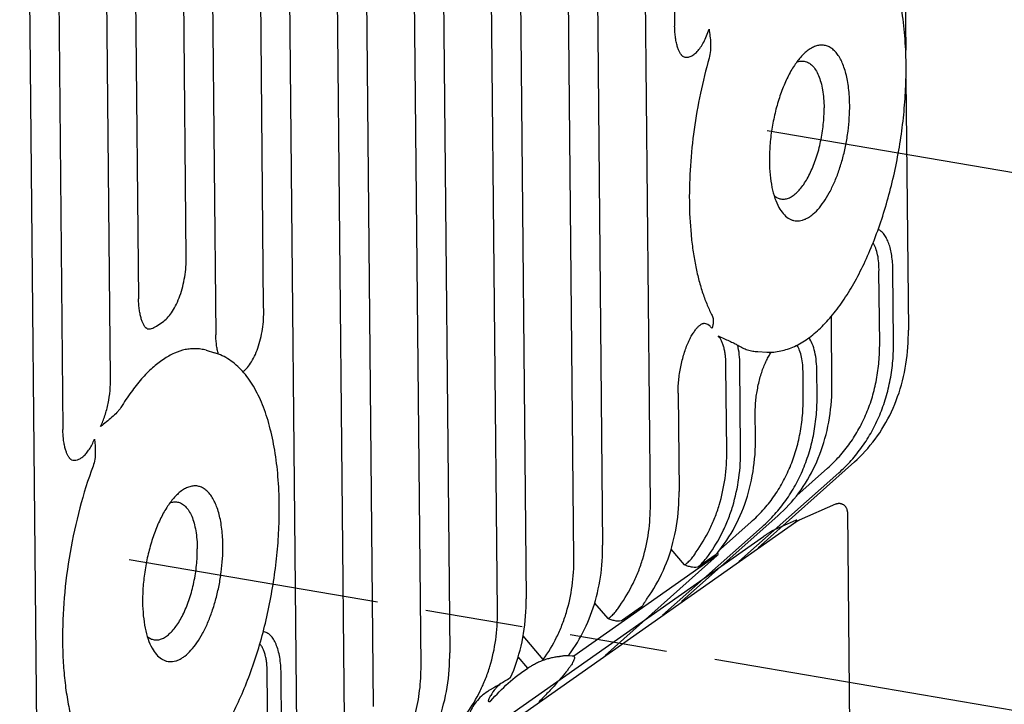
# Model space of a CAD drawing. Header units: millimetres. Extents: x 96 to 322, y 102 to 230.
# Tile 6 of 14: x 195 to 218, y 144 to 161. Entities that reach past the tile are written whole.
import ezdxf

# ---------------------------------------------------------------- set-up
doc = ezdxf.new("R2010")
doc.units = ezdxf.units.MM
doc.header["$LTSCALE"] = 23.1
doc.linetypes.add('PHANTOM', pattern=[0.8, 0.45, -0.05, 0.1, -0.05, 0.1, -0.05])
doc.layers.add('00_COMPONENTS', color=7, linetype='CONTINUOUS')
doc.layers.add('50_ALL_DETAILS', color=7, linetype='CONTINUOUS')

msp = doc.modelspace()

# ---------------------------------------------------------------- linework, layer by layer
at = {"layer": '00_COMPONENTS', "color": 4}
for p, q in [((209.889, 149.188), (209.437, 196.252)), ((208.082, 147.918), (207.63, 194.982)), ((206.275, 146.648), (205.823, 193.712)), ((204.468, 145.378), (204.016, 192.443)), ((202.661, 144.109), (202.209, 191.173)), ((195.433, 139.03), (194.981, 186.094)), ((200.748, 153.85), (200.49, 180.732)), ((197.126, 152.18), (196.884, 177.323)), ((198.918, 155.027), (198.706, 177.016)), ((215.31, 152.997), (215.294, 154.686)), ((215.638, 153.039), (215.622, 154.728)), ((198.211, 153.402), (198.385, 153.524)), ((212.024, 150.5), (212.005, 152.491)), ((211.696, 150.457), (211.677, 152.448)), ((213.503, 151.727), (213.498, 152.282)), ((213.831, 151.77), (213.826, 152.325)), ((211.981, 147.846), (214.342, 149.936)), ((213.351, 149.404), (214.077, 150.047)), ((211.544, 148.135), (212.27, 148.778)), ((210.174, 146.576), (212.535, 148.666)), ((210.695, 147.763), (210.381, 148.133)), ((208.888, 146.494), (208.574, 146.863)), ((207.358, 145.53), (206.883, 146.088)), ((206.996, 145.324), (206.767, 145.594)), ((200.854, 142.839), (200.832, 145.158)), ((201.182, 142.882), (201.16, 145.201))]:
    msp.add_line(p, q, dxfattribs=at)
at = {"layer": '00_COMPONENTS', "color": 7}
for p, q in [((208.309, 195.293), (208.761, 148.228)), ((215.59, 194.829), (215.925, 159.925)), ((206.502, 194.023), (206.954, 146.959)), ((204.695, 192.753), (205.147, 145.689)), ((202.888, 191.484), (203.34, 144.419)), ((201.081, 190.214), (201.533, 143.15)), ((210.204, 187.391), (210.463, 160.487)), ((199.367, 179.287), (199.617, 153.2)), ((195.754, 176.603), (196.001, 150.962)), ((197.579, 176.057), (197.79, 154.048)), ((210.665, 159.77), (210.665, 159.77)), ((215.932, 159.256), (215.989, 153.307)), ((211.143, 153.469), (211.143, 153.469)), ((197.993, 153.343), (197.994, 153.343)), ((199.385, 152.832), (199.586, 152.774)), ((212.431, 152.801), (212.641, 152.79)), ((210.546, 151.818), (210.568, 149.498)), ((196.203, 150.248), (196.203, 150.248)), ((214.717, 150.2), (212.436, 148.165)), ((214.264, 149.195), (213.41, 148.82)), ((214.549, 149.014), (214.685, 134.838)), ((212.91, 148.93), (210.629, 146.896)), ((213.339, 148.817), (212.771, 148.568)), ((196.088, 136.861), (212.564, 148.438)), ((211.455, 148.024), (211.475, 148.049)), ((211.496, 148.036), (211.48, 148.055)), ((211.463, 147.983), (208.079, 145.605)), ((211.47, 147.988), (208.822, 145.626)), ((211.441, 148.011), (211.039, 147.728)), ((209.741, 146.86), (209.746, 146.868)), ((209.746, 146.868), (209.751, 146.876)), ((209.751, 146.876), (209.757, 146.885)), ((209.757, 146.885), (209.764, 146.895)), ((209.764, 146.895), (209.771, 146.906)), ((209.771, 146.906), (209.779, 146.917)), ((209.779, 146.917), (209.787, 146.93)), ((209.787, 146.93), (209.801, 146.95)), ((209.801, 146.95), (209.817, 146.972)), ((209.817, 146.972), (209.824, 146.982)), ((209.68, 146.774), (209.232, 146.459)), ((207.375, 145.516), (207.371, 145.515)), ((208.037, 145.608), (207.975, 145.612))]:
    msp.add_line(p, q, dxfattribs=at)
for points in [[(210.665, 159.77), (210.663, 159.771), (210.66, 159.772), (210.656, 159.775), (210.652, 159.778), (210.647, 159.781), (210.642, 159.786), (210.636, 159.792), (210.629, 159.8), (210.622, 159.808), (210.615, 159.817), (210.608, 159.827), (210.6, 159.839), (210.593, 159.851), (210.585, 159.865), (210.578, 159.879), (210.57, 159.895), (210.562, 159.912), (210.555, 159.93), (210.547, 159.95), (210.54, 159.97), (210.533, 159.992), (210.526, 160.015), (210.519, 160.04), (210.512, 160.065), (210.506, 160.092), (210.5, 160.12), (210.494, 160.148), (210.489, 160.178), (210.484, 160.209), (210.48, 160.241), (210.476, 160.274), (210.473, 160.308), (210.47, 160.342), (210.467, 160.377), (210.465, 160.413), (210.464, 160.45), (210.463, 160.487)], [(197.994, 153.343), (197.993, 153.343), (197.992, 153.344), (197.99, 153.344), (197.988, 153.345), (197.985, 153.347), (197.982, 153.349), (197.977, 153.352), (197.972, 153.356), (197.967, 153.361), (197.961, 153.367), (197.954, 153.374), (197.948, 153.382), (197.941, 153.39), (197.934, 153.4), (197.927, 153.411), (197.92, 153.422), (197.913, 153.435), (197.906, 153.448), (197.898, 153.463), (197.891, 153.479), (197.884, 153.496), (197.876, 153.514), (197.869, 153.534), (197.862, 153.554), (197.855, 153.575), (197.849, 153.598), (197.842, 153.622), (197.836, 153.646), (197.83, 153.672), (197.825, 153.699), (197.82, 153.726), (197.815, 153.755), (197.81, 153.784), (197.806, 153.815), (197.803, 153.846), (197.799, 153.878), (197.797, 153.91), (197.794, 153.944), (197.792, 153.978), (197.791, 154.012), (197.79, 154.048)], [(214.182, 152.038), (214.168, 153.51), (214.168, 153.547), (214.169, 153.584), (214.17, 153.621), (214.171, 153.64)], [(210.546, 151.818), (210.546, 151.842), (210.546, 151.88), (210.547, 151.919), (210.548, 151.958), (210.55, 151.998), (210.552, 152.038), (210.555, 152.078), (210.559, 152.119), (210.563, 152.159), (210.568, 152.2), (210.573, 152.241), (210.579, 152.281), (210.585, 152.322), (210.592, 152.363), (210.599, 152.403), (210.607, 152.444), (210.615, 152.484), (210.624, 152.523), (210.633, 152.563), (210.643, 152.602), (210.653, 152.64), (210.663, 152.678), (210.674, 152.716), (210.685, 152.753), (210.697, 152.789), (210.709, 152.825), (210.721, 152.86), (210.734, 152.894), (210.747, 152.927), (210.76, 152.96), (210.773, 152.992), (210.787, 153.023), (210.8, 153.052), (210.814, 153.082), (210.828, 153.11), (210.842, 153.137), (210.856, 153.163), (210.871, 153.188), (210.885, 153.212), (210.899, 153.235), (210.913, 153.256), (210.927, 153.277), (210.941, 153.296), (210.954, 153.314), (210.968, 153.331), (210.981, 153.347), (210.994, 153.362), (211.006, 153.376), (211.019, 153.389), (211.031, 153.401), (211.043, 153.411), (211.054, 153.421), (211.065, 153.43), (211.075, 153.438), (211.085, 153.445), (211.094, 153.451), (211.103, 153.455), (211.111, 153.46), (211.118, 153.463), (211.124, 153.465), (211.13, 153.467), (211.134, 153.468), (211.138, 153.469), (211.141, 153.469), (211.143, 153.469)], [(199.677, 152.743), (199.675, 152.752), (199.669, 152.775), (199.663, 152.8), (199.657, 152.826), (199.651, 152.852), (199.646, 152.88), (199.642, 152.908), (199.637, 152.938), (199.633, 152.968), (199.63, 152.999), (199.626, 153.031), (199.624, 153.063), (199.621, 153.097), (199.62, 153.131), (199.618, 153.165), (199.617, 153.2)], [(214.717, 150.2), (214.775, 150.253), (214.841, 150.316), (214.905, 150.382), (214.968, 150.449), (215.03, 150.517), (215.089, 150.588), (215.147, 150.66), (215.204, 150.734), (215.258, 150.81), (215.311, 150.887), (215.362, 150.966), (215.411, 151.046), (215.458, 151.128), (215.504, 151.211), (215.547, 151.296), (215.589, 151.382), (215.628, 151.469), (215.666, 151.558), (215.702, 151.648), (215.735, 151.739), (215.767, 151.831), (215.797, 151.924), (215.824, 152.019), (215.85, 152.114), (215.873, 152.211), (215.894, 152.308), (215.913, 152.407), (215.93, 152.506), (215.945, 152.606), (215.958, 152.706), (215.968, 152.808), (215.977, 152.91), (215.983, 153.012), (215.987, 153.115), (215.989, 153.219), (215.989, 153.307)], [(212.375, 150.768), (212.369, 151.367), (212.37, 151.404), (212.37, 151.441), (212.372, 151.478), (212.373, 151.516), (212.376, 151.553), (212.378, 151.592), (212.382, 151.63), (212.385, 151.669), (212.39, 151.707), (212.394, 151.746), (212.4, 151.785), (212.405, 151.824), (212.412, 151.863), (212.418, 151.901), (212.426, 151.94), (212.433, 151.978), (212.441, 152.017), (212.45, 152.055), (212.459, 152.092), (212.468, 152.129), (212.478, 152.166), (212.488, 152.203), (212.499, 152.239), (212.51, 152.274), (212.521, 152.309), (212.533, 152.343), (212.544, 152.377), (212.557, 152.41), (212.569, 152.442), (212.582, 152.474), (212.595, 152.505), (212.608, 152.535), (212.621, 152.564), (212.635, 152.592), (212.648, 152.619), (212.662, 152.646), (212.676, 152.671), (212.689, 152.696), (212.703, 152.719), (212.717, 152.742), (212.731, 152.763), (212.744, 152.784), (212.748, 152.789)], [(212.91, 148.93), (212.968, 148.983), (213.034, 149.047), (213.098, 149.112), (213.161, 149.179), (213.223, 149.248), (213.282, 149.318), (213.34, 149.391), (213.397, 149.464), (213.451, 149.54), (213.504, 149.617), (213.555, 149.696), (213.604, 149.776), (213.651, 149.858), (213.697, 149.941), (213.74, 150.026), (213.782, 150.112), (213.821, 150.199), (213.859, 150.288), (213.895, 150.378), (213.928, 150.469), (213.96, 150.561), (213.99, 150.655), (214.017, 150.749), (214.043, 150.845), (214.066, 150.941), (214.087, 151.039), (214.106, 151.137), (214.123, 151.236), (214.138, 151.336), (214.151, 151.437), (214.161, 151.538), (214.17, 151.64), (214.176, 151.742), (214.18, 151.845), (214.182, 151.949), (214.182, 152.038)], [(196.203, 150.248), (196.201, 150.248), (196.199, 150.25), (196.196, 150.251), (196.192, 150.253), (196.188, 150.256), (196.184, 150.26), (196.179, 150.265), (196.173, 150.27), (196.167, 150.276), (196.161, 150.284), (196.155, 150.292), (196.148, 150.301), (196.141, 150.311), (196.134, 150.322), (196.127, 150.334), (196.12, 150.347), (196.113, 150.361), (196.106, 150.377), (196.099, 150.393), (196.091, 150.41), (196.084, 150.429), (196.077, 150.448), (196.071, 150.469), (196.064, 150.491), (196.057, 150.513), (196.051, 150.537), (196.045, 150.562), (196.039, 150.588), (196.034, 150.614), (196.029, 150.642), (196.024, 150.671), (196.02, 150.7), (196.016, 150.73), (196.013, 150.761), (196.009, 150.793), (196.007, 150.826), (196.005, 150.859), (196.003, 150.893), (196.001, 150.927), (196.001, 150.962)], [(211.475, 148.049), (211.533, 148.121), (211.59, 148.195), (211.644, 148.27), (211.697, 148.348), (211.748, 148.426), (211.797, 148.507), (211.844, 148.588), (211.89, 148.672), (211.933, 148.756), (211.975, 148.842), (212.014, 148.93), (212.052, 149.018), (212.088, 149.108), (212.121, 149.199), (212.153, 149.292), (212.183, 149.385), (212.21, 149.479), (212.236, 149.575), (212.259, 149.671), (212.28, 149.769), (212.299, 149.867), (212.316, 149.966), (212.331, 150.066), (212.344, 150.167), (212.354, 150.268), (212.363, 150.37), (212.369, 150.473), (212.373, 150.576), (212.375, 150.679), (212.375, 150.768)], [(209.824, 146.982), (209.871, 147.049), (209.923, 147.128), (209.973, 147.209), (210.022, 147.291), (210.069, 147.375), (210.113, 147.461), (210.156, 147.548), (210.197, 147.636), (210.235, 147.725), (210.272, 147.816), (210.307, 147.908), (210.339, 148.002), (210.37, 148.096), (210.398, 148.192), (210.424, 148.289), (210.448, 148.386), (210.47, 148.485), (210.49, 148.585), (210.507, 148.685), (210.523, 148.786), (210.536, 148.888), (210.547, 148.991), (210.555, 149.095), (210.562, 149.199), (210.566, 149.303), (210.568, 149.408), (210.568, 149.498)], [(214.549, 149.014), (214.549, 149.018), (214.548, 149.029), (214.547, 149.041), (214.545, 149.052), (214.542, 149.064), (214.539, 149.075), (214.535, 149.086), (214.53, 149.096), (214.525, 149.107), (214.52, 149.117), (214.513, 149.126), (214.507, 149.135), (214.5, 149.144), (214.492, 149.152), (214.485, 149.159), (214.477, 149.166), (214.469, 149.173), (214.46, 149.179), (214.452, 149.184), (214.443, 149.189), (214.435, 149.193), (214.426, 149.197), (214.417, 149.201), (214.408, 149.204), (214.4, 149.206), (214.391, 149.208), (214.382, 149.21), (214.374, 149.211), (214.365, 149.212), (214.357, 149.213), (214.349, 149.213), (214.341, 149.213), (214.333, 149.212), (214.325, 149.211), (214.318, 149.21), (214.311, 149.209), (214.304, 149.208), (214.297, 149.206), (214.29, 149.204), (214.284, 149.202), (214.278, 149.2), (214.272, 149.198), (214.267, 149.196), (214.264, 149.195)], [(213.41, 148.82), (213.405, 148.818), (213.401, 148.816), (213.397, 148.814), (213.393, 148.812), (213.389, 148.81), (213.386, 148.808), (213.382, 148.806), (213.379, 148.804), (213.375, 148.802), (213.372, 148.799), (213.368, 148.797), (213.365, 148.795), (213.361, 148.793), (213.358, 148.79), (213.354, 148.788), (213.35, 148.785), (196.696, 137.083)], [(207.974, 145.653), (208.018, 145.713), (208.068, 145.785), (208.116, 145.859), (208.163, 145.933), (208.208, 146.01), (208.251, 146.087), (208.293, 146.166), (208.333, 146.246), (208.372, 146.327), (208.409, 146.409), (208.444, 146.493), (208.477, 146.577), (208.508, 146.663), (208.538, 146.75), (208.566, 146.837), (208.592, 146.926), (208.616, 147.015), (208.639, 147.106), (208.659, 147.197), (208.678, 147.289), (208.695, 147.382), (208.71, 147.475), (208.723, 147.57), (208.734, 147.664), (208.743, 147.76), (208.751, 147.856), (208.756, 147.952), (208.76, 148.049), (208.761, 148.146), (208.761, 148.228)], [(206.587, 145.107), (206.622, 145.187), (206.658, 145.277), (206.693, 145.37), (206.726, 145.463), (206.756, 145.557), (206.784, 145.653), (206.81, 145.75), (206.834, 145.847), (206.856, 145.946), (206.876, 146.045), (206.893, 146.146), (206.909, 146.247), (206.922, 146.349), (206.933, 146.452), (206.941, 146.555), (206.948, 146.659), (206.952, 146.764), (206.954, 146.869), (206.954, 146.959)], [(209.725, 146.834), (209.725, 146.834), (209.725, 146.834), (209.726, 146.834), (209.726, 146.835), (209.727, 146.836), (209.727, 146.837), (209.728, 146.839), (209.729, 146.841), (209.73, 146.843), (209.732, 146.845), (209.733, 146.848), (209.735, 146.851), (209.737, 146.854), (209.739, 146.857), (209.741, 146.86)], [(204.802, 143.887), (204.815, 143.916), (204.851, 144.007), (204.886, 144.099), (204.918, 144.193), (204.949, 144.287), (204.977, 144.383), (205.003, 144.48), (205.027, 144.577), (205.049, 144.676), (205.069, 144.776), (205.086, 144.876), (205.102, 144.977), (205.115, 145.079), (205.126, 145.182), (205.134, 145.285), (205.141, 145.389), (205.145, 145.494), (205.147, 145.599), (205.147, 145.689)], [(207.956, 145.617), (207.957, 145.62), (207.958, 145.623), (207.959, 145.626), (207.96, 145.63), (207.962, 145.634), (207.965, 145.639), (207.968, 145.644), (207.971, 145.649), (207.974, 145.653)]]:
    msp.add_lwpolyline(points, dxfattribs=at)
at = {"layer": '00_COMPONENTS', "color": 4}
for centre, radius, start, end in [((212.855, 148.991), 0.0816, 305.3276, 311.7314), ((206.856, 145.78), 0.561, 330.6634, 333.572), ((207.669, 145.896), 0.48, 229.5819, 232.2233)]:
    msp.add_arc(centre, radius, start, end, dxfattribs=at)
at = {"layer": '00_COMPONENTS', "color": 7}
for centre, radius, start, end in [((211.397, 148.073), 0.0758, 305.1356, 319.9745), ((207.823, 144.251), 1.342, 109.67, 110.8728), ((207.816, 144.269), 1.323, 108.0001, 109.4717), ((207.944, 144.063), 1.548, 84.967, 86.5407), ((207.08, 144.119), 1.115, 130.761, 136.3966)]:
    msp.add_arc(centre, radius, start, end, dxfattribs=at)
for centre, major_axis, ratio, start_param, end_param in [((212.394, 148.004), (0.96, 0.815), 0.044504, -0.347947, 0.147792), ((211.304, 148.175), (-0.166, 0.187), 0.549786, -3.204495, -2.759559)]:
    msp.add_ellipse(centre, major_axis=major_axis, ratio=ratio, start_param=start_param, end_param=end_param, dxfattribs=at)
for points, knots in [([(215.934, 159.595), (215.932, 159.817), (215.914, 160.249), (215.839, 160.871), (215.718, 161.441), (215.553, 161.949), (215.373, 162.324), (215.205, 162.583), (215.069, 162.752), (214.921, 162.899), (214.761, 163.022), (214.588, 163.12), (214.466, 163.167), (214.404, 163.185)], [0, 0, 0, 0, 0.161364, 0.313257, 0.454074, 0.582928, 0.699916, 0.754388, 0.806525, 0.856713, 0.905389, 0.953013, 1, 1, 1, 1]), ([(211.276, 160.42), (211.293, 160.308), (211.316, 160.139), (211.315, 159.909), (211.295, 159.792), (211.279, 159.735)], [0, 0, 0, 0, 0.488809, 0.741069, 1, 1, 1, 1]), ([(214.601, 158.632), (214.6, 158.763), (214.589, 158.954), (214.552, 159.199), (214.516, 159.365), (214.47, 159.517), (214.416, 159.651), (214.353, 159.768), (214.283, 159.866), (214.205, 159.944), (214.121, 160), (214.031, 160.034), (213.936, 160.045), (213.838, 160.033), (213.758, 160.004), (213.694, 159.971), (213.626, 159.929), (213.578, 159.891), (213.547, 159.863)], [0, 0, 0, 0, 0.183877, 0.269059, 0.348918, 0.423018, 0.491088, 0.553081, 0.609232, 0.660155, 0.706926, 0.751125, 0.794731, 0.839822, 0.88823, 0.914148, 0.941364, 1, 1, 1, 1]), ([(211.279, 159.735), (211.2, 159.46), (211.062, 158.901), (210.914, 158.051), (210.826, 157.201), (210.808, 156.636), (210.811, 156.358)], [0, 0, 0, 0, 0.250811, 0.504779, 0.756332, 1, 1, 1, 1]), ([(213.547, 159.863), (213.517, 159.836), (213.457, 159.776), (213.372, 159.674), (213.29, 159.558), (213.181, 159.38), (213.057, 159.128), (212.932, 158.794), (212.83, 158.433), (212.756, 158.056), (212.712, 157.676), (212.702, 157.423), (212.704, 157.299)], [0, 0, 0, 0, 0.044174, 0.092076, 0.143644, 0.198713, 0.318276, 0.448179, 0.585097, 0.725305, 0.864896, 1, 1, 1, 1]), ([(212.641, 152.79), (212.696, 152.787), (212.807, 152.789), (212.973, 152.813), (213.137, 152.859), (213.356, 152.946), (213.623, 153.106), (213.924, 153.36), (214.211, 153.675), (214.483, 154.047), (214.74, 154.472), (214.977, 154.944), (215.195, 155.458), (215.388, 156.006), (215.556, 156.582), (215.695, 157.178), (215.805, 157.784), (215.883, 158.394), (215.928, 158.997), (215.936, 159.397), (215.934, 159.595)], [0, 0, 0, 0, 0.020308, 0.040824, 0.061679, 0.083012, 0.127629, 0.17572, 0.22794, 0.284576, 0.345596, 0.410715, 0.479454, 0.551188, 0.625187, 0.700647, 0.776719, 0.852536, 0.927238, 1, 1, 1, 1]), ([(213.349, 159.64), (213.378, 159.651), (213.437, 159.666), (213.498, 159.665), (213.527, 159.66)], [0, 0, 0, 0, 0.515711, 1, 1, 1, 1]), ([(213.527, 159.66), (213.544, 159.658), (213.578, 159.649), (213.644, 159.619), (213.723, 159.557), (213.802, 159.453), (213.87, 159.319), (213.924, 159.159), (213.964, 158.976), (213.989, 158.773), (213.996, 158.631), (213.996, 158.557)], [0, 0, 0, 0, 0.040373, 0.081702, 0.170362, 0.271454, 0.387664, 0.519711, 0.666948, 0.827791, 1, 1, 1, 1]), ([(212.928, 156.209), (212.957, 156.156), (213.019, 156.062), (213.121, 155.969), (213.209, 155.921), (213.275, 155.898), (213.344, 155.888), (213.415, 155.891), (213.487, 155.906), (213.56, 155.933), (213.633, 155.972), (213.734, 156.043), (213.858, 156.162), (213.996, 156.341), (214.127, 156.557), (214.247, 156.806), (214.352, 157.081), (214.442, 157.378), (214.514, 157.688), (214.566, 158.004), (214.596, 158.32), (214.602, 158.529), (214.601, 158.632)], [0, 0, 0, 0, 0.047872, 0.089348, 0.108401, 0.126809, 0.145036, 0.163565, 0.182848, 0.203271, 0.225135, 0.248656, 0.301106, 0.361078, 0.428236, 0.501763, 0.580507, 0.663082, 0.74795, 0.833487, 0.918041, 1, 1, 1, 1]), ([(212.975, 156.407), (213.004, 156.402), (213.065, 156.401), (213.157, 156.425), (213.249, 156.474), (213.341, 156.546), (213.431, 156.64), (213.518, 156.754), (213.601, 156.888), (213.679, 157.039), (213.75, 157.204), (213.837, 157.445), (213.922, 157.766), (213.984, 158.16), (213.998, 158.426), (213.996, 158.557)], [0, 0, 0, 0, 0.033972, 0.070131, 0.110193, 0.155236, 0.205765, 0.261859, 0.323286, 0.389582, 0.460117, 0.534131, 0.689055, 0.846935, 1, 1, 1, 1]), ([(212.704, 157.299), (212.705, 157.191), (212.715, 156.983), (212.757, 156.689), (212.825, 156.431), (212.89, 156.277), (212.928, 156.209)], [0, 0, 0, 0, 0.288903, 0.554732, 0.7927, 1, 1, 1, 1]), ([(212.814, 156.485), (212.838, 156.465), (212.888, 156.431), (212.946, 156.412), (212.975, 156.407)], [0, 0, 0, 0, 0.515699, 1, 1, 1, 1]), ([(210.811, 156.358), (210.813, 156.095), (210.832, 155.708), (210.891, 155.205), (210.95, 154.854), (211.024, 154.524), (211.112, 154.218), (211.215, 153.937), (211.295, 153.762), (211.337, 153.68)], [0, 0, 0, 0, 0.286658, 0.422163, 0.551601, 0.674452, 0.790303, 0.898863, 1, 1, 1, 1]), ([(211.337, 153.68), (211.353, 153.649), (211.374, 153.588), (211.38, 153.498), (211.367, 153.419), (211.352, 153.37), (211.344, 153.347)], [0, 0, 0, 0, 0.300903, 0.555569, 0.785445, 1, 1, 1, 1]), ([(211.492, 153.174), (211.536, 153.153), (211.623, 153.113), (211.748, 153.056), (211.846, 153.011), (211.913, 152.977), (211.943, 152.961), (211.956, 152.952)], [0, 0, 0, 0, 0.286369, 0.558376, 0.803099, 0.909253, 1, 1, 1, 1]), ([(211.956, 152.952), (211.993, 152.93), (212.068, 152.889), (212.186, 152.843), (212.307, 152.813), (212.39, 152.803), (212.431, 152.801)], [0, 0, 0, 0, 0.256946, 0.507156, 0.75374, 1, 1, 1, 1]), ([(199.385, 152.832), (199.345, 152.844), (199.266, 152.862), (199.143, 152.873), (199.018, 152.869), (198.846, 152.843), (198.625, 152.768), (198.365, 152.619), (198.106, 152.414), (197.851, 152.153), (197.603, 151.84), (197.449, 151.608), (197.374, 151.484)], [0, 0, 0, 0, 0.047263, 0.094579, 0.142566, 0.191807, 0.295944, 0.410482, 0.53751, 0.678064, 0.83236, 1, 1, 1, 1]), ([(201.117, 149.183), (201.115, 149.405), (201.096, 149.837), (201.021, 150.46), (200.901, 151.029), (200.736, 151.537), (200.556, 151.912), (200.387, 152.171), (200.252, 152.34), (200.104, 152.487), (199.944, 152.611), (199.771, 152.709), (199.649, 152.755), (199.586, 152.774)], [0, 0, 0, 0, 0.161364, 0.313257, 0.454074, 0.582928, 0.699916, 0.754388, 0.806525, 0.856713, 0.905389, 0.953013, 1, 1, 1, 1]), ([(197.374, 151.484), (197.361, 151.463), (197.331, 151.421), (197.262, 151.341), (197.161, 151.247), (197.03, 151.139), (196.938, 151.069), (196.892, 151.033)], [0, 0, 0, 0, 0.112723, 0.230768, 0.478495, 0.736412, 1, 1, 1, 1]), ([(196.749, 150.733), (196.76, 150.63), (196.781, 150.418), (196.753, 150.201), (196.715, 150.098)], [0, 0, 0, 0, 0.485208, 1, 1, 1, 1]), ([(196.715, 150.098), (196.595, 149.773), (196.384, 149.1), (196.157, 148.059), (196.019, 147.001), (195.99, 146.294), (195.994, 145.946)], [0, 0, 0, 0, 0.245095, 0.499195, 0.753704, 1, 1, 1, 1]), ([(198.73, 149.451), (198.7, 149.424), (198.64, 149.364), (198.555, 149.262), (198.473, 149.146), (198.364, 148.968), (198.24, 148.716), (198.115, 148.383), (198.013, 148.021), (197.939, 147.645), (197.894, 147.265), (197.885, 147.012), (197.886, 146.887)], [0, 0, 0, 0, 0.044174, 0.092076, 0.143644, 0.198713, 0.318276, 0.448179, 0.585097, 0.725305, 0.864896, 1, 1, 1, 1]), ([(199.784, 148.22), (199.782, 148.351), (199.771, 148.542), (199.735, 148.788), (199.698, 148.954), (199.653, 149.105), (199.598, 149.24), (199.536, 149.356), (199.465, 149.454), (199.388, 149.532), (199.304, 149.589), (199.213, 149.623), (199.118, 149.634), (199.021, 149.621), (198.941, 149.592), (198.876, 149.559), (198.809, 149.517), (198.761, 149.479), (198.73, 149.451)], [0, 0, 0, 0, 0.183877, 0.269059, 0.348918, 0.423018, 0.491088, 0.553081, 0.609232, 0.660155, 0.706926, 0.751125, 0.794731, 0.839822, 0.88823, 0.914148, 0.941364, 1, 1, 1, 1]), ([(198.532, 149.228), (198.561, 149.239), (198.62, 149.255), (198.681, 149.254), (198.709, 149.249)], [0, 0, 0, 0, 0.515711, 1, 1, 1, 1]), ([(198.709, 149.249), (198.726, 149.246), (198.76, 149.237), (198.827, 149.207), (198.905, 149.145), (198.985, 149.041), (199.053, 148.908), (199.107, 148.748), (199.147, 148.564), (199.172, 148.361), (199.178, 148.219), (199.179, 148.146)], [0, 0, 0, 0, 0.040373, 0.081702, 0.170362, 0.271454, 0.387664, 0.519711, 0.666948, 0.827791, 1, 1, 1, 1]), ([(197.823, 142.378), (197.878, 142.376), (197.989, 142.377), (198.155, 142.402), (198.319, 142.447), (198.538, 142.535), (198.805, 142.694), (199.107, 142.948), (199.394, 143.264), (199.666, 143.636), (199.922, 144.06), (200.16, 144.532), (200.377, 145.046), (200.571, 145.595), (200.739, 146.17), (200.878, 146.766), (200.988, 147.373), (201.066, 147.982), (201.111, 148.586), (201.119, 148.986), (201.117, 149.183)], [0, 0, 0, 0, 0.020308, 0.040824, 0.061679, 0.083012, 0.127629, 0.17572, 0.22794, 0.284576, 0.345596, 0.410715, 0.479454, 0.551188, 0.625187, 0.700647, 0.776719, 0.852536, 0.927238, 1, 1, 1, 1]), ([(212.564, 148.438), (212.576, 148.446), (212.6, 148.463), (212.633, 148.486), (212.663, 148.506), (212.691, 148.523), (212.715, 148.538), (212.737, 148.551), (212.756, 148.561), (212.766, 148.566), (212.771, 148.568)], [0, 0, 0, 0, 0.124692, 0.249414, 0.374137, 0.498826, 0.623512, 0.748417, 0.87382, 1, 1, 1, 1]), ([(198.11, 145.797), (198.14, 145.745), (198.202, 145.65), (198.304, 145.557), (198.391, 145.509), (198.458, 145.487), (198.527, 145.477), (198.598, 145.479), (198.67, 145.494), (198.742, 145.521), (198.815, 145.561), (198.916, 145.631), (199.04, 145.75), (199.179, 145.929), (199.31, 146.145), (199.429, 146.394), (199.535, 146.67), (199.625, 146.966), (199.697, 147.276), (199.748, 147.593), (199.779, 147.908), (199.785, 148.117), (199.784, 148.22)], [0, 0, 0, 0, 0.047872, 0.089348, 0.108401, 0.126809, 0.145036, 0.163565, 0.182848, 0.203271, 0.225135, 0.248656, 0.301106, 0.361078, 0.428236, 0.501763, 0.580507, 0.663082, 0.74795, 0.833487, 0.918041, 1, 1, 1, 1]), ([(198.158, 145.995), (198.186, 145.99), (198.247, 145.989), (198.339, 146.013), (198.432, 146.062), (198.523, 146.134), (198.613, 146.228), (198.7, 146.343), (198.784, 146.476), (198.861, 146.627), (198.933, 146.793), (199.02, 147.034), (199.105, 147.354), (199.167, 147.749), (199.18, 148.015), (199.179, 148.146)], [0, 0, 0, 0, 0.033972, 0.070131, 0.110193, 0.155236, 0.205765, 0.261859, 0.323286, 0.389582, 0.460117, 0.534131, 0.689055, 0.846935, 1, 1, 1, 1]), ([(211.039, 147.728), (210.996, 147.699), (210.919, 147.699), (210.838, 147.716), (210.774, 147.734), (210.727, 147.751), (210.695, 147.763)], [0, 0, 0, 0, 0.440198, 0.572989, 0.711725, 1, 1, 1, 1]), ([(197.886, 146.887), (197.887, 146.779), (197.898, 146.572), (197.94, 146.277), (198.007, 146.019), (198.073, 145.865), (198.11, 145.797)], [0, 0, 0, 0, 0.288903, 0.554732, 0.7927, 1, 1, 1, 1]), ([(209.728, 146.838), (209.723, 146.825), (209.71, 146.801), (209.691, 146.781), (209.68, 146.774)], [0, 0, 0, 0, 0.510533, 1, 1, 1, 1]), ([(209.232, 146.459), (209.189, 146.429), (209.112, 146.429), (209.031, 146.446), (208.967, 146.465), (208.92, 146.482), (208.888, 146.494)], [0, 0, 0, 0, 0.440198, 0.572989, 0.711725, 1, 1, 1, 1]), ([(195.994, 145.946), (195.995, 145.78), (196.006, 145.456), (196.048, 144.982), (196.113, 144.535), (196.202, 144.121), (196.314, 143.743), (196.447, 143.404), (196.6, 143.109), (196.721, 142.935), (196.785, 142.858)], [0, 0, 0, 0, 0.153592, 0.300651, 0.440109, 0.571057, 0.692791, 0.804863, 0.907159, 1, 1, 1, 1]), ([(197.997, 146.073), (198.02, 146.053), (198.071, 146.019), (198.129, 146), (198.158, 145.995)], [0, 0, 0, 0, 0.515699, 1, 1, 1, 1]), ([(207.345, 145.505), (207.312, 145.493), (207.245, 145.464), (207.151, 145.417), (207.068, 145.369), (207.018, 145.338), (206.996, 145.324)], [0, 0, 0, 0, 0.269622, 0.549168, 0.804117, 1, 1, 1, 1]), ([(208.079, 145.605), (208.082, 145.603), (208.087, 145.598), (208.092, 145.589), (208.094, 145.578), (208.095, 145.56), (208.089, 145.533), (208.074, 145.496), (208.051, 145.452), (208.02, 145.401), (207.98, 145.343), (207.932, 145.278), (207.876, 145.206), (207.785, 145.097), (207.65, 144.943), (207.463, 144.741), (207.326, 144.598), (207.252, 144.523)], [0, 0, 0, 0, 0.007115, 0.014344, 0.022204, 0.031105, 0.053029, 0.081471, 0.116993, 0.159861, 0.210205, 0.268082, 0.33351, 0.406478, 0.574893, 0.772928, 1, 1, 1, 1]), ([(207.753, 145.599), (207.746, 145.598), (207.728, 145.595), (207.695, 145.591), (207.652, 145.585), (207.586, 145.574), (207.504, 145.556), (207.439, 145.537), (207.407, 145.527)], [0, 0, 0, 0, 0.058828, 0.155587, 0.282715, 0.426447, 0.721224, 1, 1, 1, 1]), ([(207.914, 145.618), (207.889, 145.617), (207.835, 145.613), (207.781, 145.604), (207.753, 145.599)], [0, 0, 0, 0, 0.465655, 1, 1, 1, 1]), ([(207.953, 145.618), (207.95, 145.618), (207.937, 145.618), (207.924, 145.618), (207.914, 145.618)], [0, 0, 0, 0, 0.240179, 1, 1, 1, 1]), ([(207.956, 145.617), (207.956, 145.617), (207.955, 145.617), (207.954, 145.617), (207.954, 145.618), (207.953, 145.618)], [0, 0, 0, 0, 0.218553, 0.511852, 1, 1, 1, 1]), ([(207.955, 145.615), (207.955, 145.616), (207.955, 145.616), (207.956, 145.617), (207.956, 145.617)], [0, 0, 0, 0, 0.78413, 1, 1, 1, 1]), ([(207.975, 145.612), (207.971, 145.612), (207.966, 145.613), (207.959, 145.614), (207.956, 145.614), (207.955, 145.615), (207.955, 145.615)], [0, 0, 0, 0, 0.498423, 0.797853, 0.946421, 1, 1, 1, 1]), ([(206.116, 144.553), (206.248, 144.697), (206.52, 144.978), (206.829, 145.222), (206.996, 145.324)], [0, 0, 0, 0, 0.499911, 1, 1, 1, 1]), ([(206.253, 144.902), (206.28, 144.918), (206.385, 144.984), (206.491, 145.048), (206.571, 145.095)], [0, 0, 0, 0, 0.255104, 1, 1, 1, 1]), ([(206.587, 145.107), (206.587, 145.106), (206.585, 145.104), (206.582, 145.102), (206.577, 145.098), (206.573, 145.096), (206.571, 145.095)], [0, 0, 0, 0, 0.112141, 0.311733, 0.606701, 1, 1, 1, 1]), ([(206.045, 144.777), (205.992, 144.742), (205.894, 144.667), (205.769, 144.534), (205.67, 144.386), (205.621, 144.279), (205.601, 144.224)], [0, 0, 0, 0, 0.264542, 0.512448, 0.756461, 1, 1, 1, 1]), ([(206.253, 144.902), (206.24, 144.893), (206.209, 144.875), (206.158, 144.847), (206.102, 144.814), (206.064, 144.79), (206.045, 144.777)], [0, 0, 0, 0, 0.191486, 0.447604, 0.724211, 1, 1, 1, 1]), ([(206.273, 144.888), (206.258, 144.872), (206.199, 144.807), (206.149, 144.736), (206.116, 144.679)], [0, 0, 0, 0, 0.247918, 1, 1, 1, 1]), ([(206.071, 144.53), (206.069, 144.532), (206.066, 144.539), (206.066, 144.551), (206.068, 144.566), (206.074, 144.592), (206.089, 144.631), (206.106, 144.662), (206.116, 144.679)], [0, 0, 0, 0, 0.052802, 0.126085, 0.221883, 0.339672, 0.635359, 1, 1, 1, 1]), ([(206.116, 144.553), (206.111, 144.548), (206.102, 144.539), (206.091, 144.53), (206.083, 144.527), (206.078, 144.526), (206.074, 144.527), (206.071, 144.529), (206.071, 144.53)], [0, 0, 0, 0, 0.384503, 0.666078, 0.770434, 0.854923, 0.927494, 1, 1, 1, 1])]:
    msp.add_open_spline(points, degree=3, knots=knots, dxfattribs=at)
at = {"layer": '00_COMPONENTS', "color": 4}
for points, knots in [([(210.665, 159.77), (210.678, 159.765), (210.704, 159.758), (210.745, 159.754), (210.788, 159.758), (210.846, 159.774), (210.92, 159.816), (211.003, 159.892), (211.082, 159.993), (211.155, 160.117), (211.222, 160.261), (211.259, 160.365), (211.276, 160.42)], [0, 0, 0, 0, 0.042121, 0.083906, 0.126514, 0.171028, 0.268957, 0.382648, 0.513705, 0.661635, 0.824613, 1, 1, 1, 1]), ([(215.622, 154.728), (215.621, 154.787), (215.617, 154.902), (215.598, 155.067), (215.569, 155.219), (215.53, 155.354), (215.48, 155.471), (215.421, 155.567), (215.354, 155.641), (215.301, 155.676), (215.274, 155.688)], [0, 0, 0, 0, 0.166312, 0.323062, 0.468418, 0.600937, 0.719749, 0.82481, 0.917279, 1, 1, 1, 1]), ([(215.294, 154.686), (215.295, 154.756), (215.292, 154.89), (215.268, 155.078), (215.224, 155.238), (215.18, 155.331), (215.154, 155.37)], [0, 0, 0, 0, 0.297583, 0.566927, 0.802002, 1, 1, 1, 1]), ([(198.385, 153.524), (198.424, 153.551), (198.501, 153.623), (198.602, 153.759), (198.694, 153.928), (198.773, 154.124), (198.838, 154.34), (198.886, 154.567), (198.914, 154.798), (198.919, 154.951), (198.918, 155.027)], [0, 0, 0, 0, 0.087334, 0.190476, 0.308318, 0.438234, 0.576634, 0.719351, 0.861948, 1, 1, 1, 1]), ([(200.257, 152.328), (200.296, 152.356), (200.373, 152.429), (200.471, 152.569), (200.559, 152.741), (200.633, 152.941), (200.691, 153.159), (200.731, 153.389), (200.751, 153.62), (200.752, 153.775), (200.748, 153.85)], [0, 0, 0, 0, 0.087475, 0.190833, 0.308937, 0.438999, 0.577301, 0.719697, 0.861953, 1, 1, 1, 1]), ([(197.994, 153.343), (198.011, 153.34), (198.047, 153.337), (198.102, 153.346), (198.158, 153.368), (198.194, 153.389), (198.211, 153.402)], [0, 0, 0, 0, 0.227731, 0.464328, 0.719408, 1, 1, 1, 1]), ([(211.344, 153.347), (211.331, 153.366), (211.304, 153.4), (211.254, 153.44), (211.2, 153.464), (211.162, 153.469), (211.143, 153.469)], [0, 0, 0, 0, 0.281195, 0.534077, 0.768972, 1, 1, 1, 1]), ([(211.677, 152.448), (211.678, 152.526), (211.674, 152.64), (211.654, 152.787), (211.633, 152.885), (211.607, 152.974), (211.566, 153.073), (211.525, 153.139), (211.492, 153.174)], [0, 0, 0, 0, 0.306333, 0.447423, 0.57899, 0.700265, 0.810822, 1, 1, 1, 1]), ([(212.005, 152.491), (212.004, 152.572), (211.996, 152.727), (211.972, 152.88), (211.956, 152.952)], [0, 0, 0, 0, 0.523042, 1, 1, 1, 1]), ([(213.498, 152.282), (213.498, 152.351), (213.494, 152.482), (213.469, 152.667), (213.425, 152.824), (213.38, 152.916), (213.355, 152.954)], [0, 0, 0, 0, 0.296312, 0.565086, 0.800536, 1, 1, 1, 1]), ([(213.826, 152.325), (213.825, 152.407), (213.817, 152.565), (213.782, 152.785), (213.726, 152.975), (213.672, 153.085), (213.64, 153.132)], [0, 0, 0, 0, 0.294712, 0.56293, 0.798959, 1, 1, 1, 1]), ([(214.077, 150.047), (214.176, 150.135), (214.364, 150.322), (214.614, 150.635), (214.828, 150.977), (215.006, 151.344), (215.144, 151.734), (215.243, 152.143), (215.301, 152.566), (215.311, 152.852), (215.31, 152.997)], [0, 0, 0, 0, 0.120256, 0.241219, 0.363292, 0.486824, 0.612097, 0.739315, 0.868603, 1, 1, 1, 1]), ([(214.342, 149.936), (214.446, 150.028), (214.644, 150.225), (214.906, 150.554), (215.131, 150.914), (215.318, 151.301), (215.464, 151.711), (215.568, 152.141), (215.628, 152.586), (215.64, 152.888), (215.638, 153.039)], [0, 0, 0, 0, 0.120211, 0.241141, 0.363195, 0.486721, 0.612001, 0.739241, 0.86856, 1, 1, 1, 1]), ([(196.892, 151.033), (196.933, 151.116), (197.004, 151.295), (197.079, 151.58), (197.122, 151.878), (197.129, 152.08), (197.126, 152.18)], [0, 0, 0, 0, 0.234299, 0.487837, 0.747561, 1, 1, 1, 1]), ([(212.535, 148.666), (212.639, 148.758), (212.837, 148.955), (213.099, 149.284), (213.324, 149.644), (213.511, 150.031), (213.657, 150.441), (213.761, 150.871), (213.821, 151.316), (213.833, 151.618), (213.831, 151.77)], [0, 0, 0, 0, 0.120211, 0.241141, 0.363195, 0.486721, 0.612001, 0.739241, 0.86856, 1, 1, 1, 1]), ([(212.27, 148.778), (212.369, 148.865), (212.557, 149.053), (212.807, 149.365), (213.021, 149.707), (213.199, 150.075), (213.337, 150.465), (213.436, 150.873), (213.494, 151.296), (213.504, 151.583), (213.503, 151.727)], [0, 0, 0, 0, 0.120256, 0.241219, 0.363292, 0.486824, 0.612097, 0.739315, 0.868603, 1, 1, 1, 1]), ([(196.203, 150.248), (196.225, 150.24), (196.272, 150.231), (196.347, 150.243), (196.421, 150.276), (196.493, 150.332), (196.564, 150.407), (196.631, 150.5), (196.694, 150.61), (196.732, 150.69), (196.749, 150.733)], [0, 0, 0, 0, 0.088334, 0.179275, 0.27928, 0.392678, 0.521583, 0.666411, 0.8264, 1, 1, 1, 1]), ([(210.972, 148.07), (211.092, 148.235), (211.252, 148.501), (211.418, 148.879), (211.557, 149.279), (211.671, 149.805), (211.698, 150.239), (211.696, 150.457)], [0, 0, 0, 0, 0.24188, 0.364636, 0.48874, 0.741217, 1, 1, 1, 1]), ([(211.263, 147.987), (211.389, 148.162), (211.557, 148.441), (211.732, 148.839), (211.878, 149.259), (211.998, 149.814), (212.026, 150.27), (212.024, 150.5)], [0, 0, 0, 0, 0.241822, 0.364565, 0.488665, 0.741164, 1, 1, 1, 1]), ([(209.165, 146.8), (209.285, 146.966), (209.445, 147.232), (209.611, 147.61), (209.75, 148.009), (209.864, 148.536), (209.891, 148.969), (209.889, 149.188)], [0, 0, 0, 0, 0.24188, 0.364636, 0.48874, 0.741217, 1, 1, 1, 1]), ([(210.695, 147.763), (210.706, 147.77), (210.728, 147.786), (210.777, 147.826), (210.843, 147.888), (210.915, 147.973), (210.956, 148.037), (210.972, 148.07)], [0, 0, 0, 0, 0.088953, 0.197275, 0.45536, 0.735801, 1, 1, 1, 1]), ([(207.358, 145.53), (207.478, 145.696), (207.638, 145.962), (207.804, 146.34), (207.943, 146.739), (208.057, 147.266), (208.084, 147.699), (208.082, 147.918)], [0, 0, 0, 0, 0.24188, 0.364638, 0.488741, 0.74122, 1, 1, 1, 1]), ([(211.039, 147.728), (211.08, 147.77), (211.159, 147.854), (211.231, 147.943), (211.263, 147.987)], [0, 0, 0, 0, 0.519024, 1, 1, 1, 1]), ([(205.551, 144.261), (205.671, 144.426), (205.831, 144.692), (205.997, 145.07), (206.136, 145.469), (206.25, 145.996), (206.277, 146.429), (206.275, 146.648)], [0, 0, 0, 0, 0.241885, 0.364641, 0.488744, 0.741219, 1, 1, 1, 1]), ([(208.888, 146.494), (208.899, 146.5), (208.921, 146.516), (208.97, 146.556), (209.036, 146.618), (209.108, 146.703), (209.149, 146.767), (209.165, 146.8)], [0, 0, 0, 0, 0.088959, 0.197289, 0.455392, 0.735816, 1, 1, 1, 1]), ([(201.16, 145.201), (201.159, 145.267), (201.154, 145.395), (201.131, 145.577), (201.095, 145.742), (201.047, 145.886), (200.986, 146.006), (200.914, 146.099), (200.843, 146.153), (200.783, 146.178), (200.753, 146.185), (200.737, 146.187)], [0, 0, 0, 0, 0.172409, 0.333533, 0.481074, 0.613337, 0.729544, 0.830338, 0.918516, 0.959668, 1, 1, 1, 1]), ([(200.832, 145.158), (200.834, 145.238), (200.831, 145.353), (200.814, 145.502), (200.795, 145.602), (200.77, 145.692), (200.739, 145.772), (200.702, 145.84), (200.673, 145.88), (200.657, 145.896)], [0, 0, 0, 0, 0.306756, 0.448006, 0.579674, 0.700945, 0.81133, 0.910805, 1, 1, 1, 1]), ([(203.895, 143.217), (203.991, 143.373), (204.161, 143.703), (204.342, 144.235), (204.449, 144.798), (204.47, 145.184), (204.468, 145.378)], [0, 0, 0, 0, 0.242512, 0.489612, 0.742006, 1, 1, 1, 1])]:
    msp.add_open_spline(points, degree=3, knots=knots, dxfattribs=at)
at = {"layer": '50_ALL_DETAILS', "color": 7, "linetype": 'PHANTOM'}
for p, q in [((309.614, 141.524), (212.65, 158.016)), ((294.531, 131.39), (197.567, 147.882))]:
    msp.add_line(p, q, dxfattribs=at)

doc.saveas('drawing.dxf')
